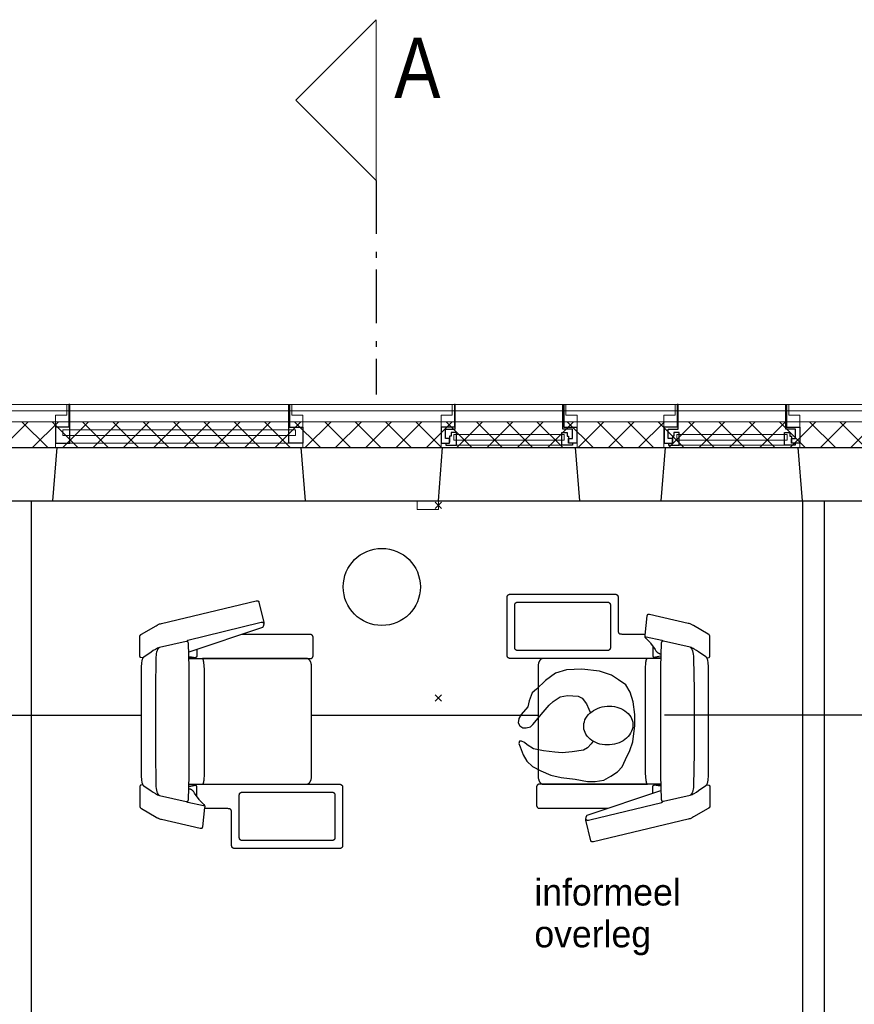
# Model space of a CAD drawing. Header units: millimetres. Extents: x -75976 to 232306, y 42824 to 140527.
# Tile 195 of 199: x 212227 to 216123, y 124430 to 129026. Entities that reach past the tile are written whole.
import ezdxf

# ---------------------------------------------------------------- set-up
doc = ezdxf.new("R2010")
doc.units = ezdxf.units.MM
doc.header["$LTSCALE"] = 400
doc.header["$PDMODE"] = 3
doc.header["$PDSIZE"] = 15
for name, pattern in [('HIDDEN', [0.375, 0.25, -0.125]), ('STYLE_06', [1.041641, 0.625, -0.208282, 0.069427, -0.138931]), ('STYLE_21', [0.138889, 0.069444, -0.069444])]:
    doc.linetypes.add(name, pattern=pattern)
for name, color, linetype, lineweight in [('Binnenkozijnen', 140, 'Continuous', 15), ('Buitenkozijnen', 140, 'Continuous', 15), ('Interieur-systeemwand glas', 140, 'STYLE_21', 15), ('mat-beton (ihwg)', 5, 'Continuous', 25), ('mat-isolatie', 140, 'Continuous', 15), ('mat-multiplex-hor', 140, 'Continuous', 15), ('None', 7, 'Continuous', 9)]:
    doc.layers.add(name, color=color, linetype=linetype, lineweight=lineweight)
for name, color, linetype in [('hidekast', 8, 'HIDDEN'), ('inlay', 6, 'Continuous'), ('inr', 4, 'Continuous'), ('plat', 5, 'Continuous'), ('symbol', 1, 'Continuous')]:
    doc.layers.add(name, color=color, linetype=linetype)
doc.styles.add('Arial Narrow', font='ARIALN.TTF', dxfattribs={"height": 222.25})
doc.styles.add('s100', font='stylu.ttf', dxfattribs={"height": 100})

# ---------------------------------------------------------------- blocks, each defined once
blk = doc.blocks.new('*X712')
at = {"layer": 'None', "lineweight": 5}
for p, q in [((42455.6, 40900), (42575.6, 41020)), ((42597.1, 40900), (42717.1, 41020)), ((42738.5, 40900), (42858.5, 41020)), ((42879.9, 40900), (42999.9, 41020)), ((43021.3, 40900), (43141.3, 41020)), ((43162.7, 40900), (43282.7, 41020)), ((43304.2, 40900), (43424.2, 41020)), ((43445.6, 40900), (43565.6, 41020)), ((43587, 40900), (43707, 41020)), ((43728.4, 40900), (43848.4, 41020)), ((43869.8, 40900), (43989.8, 41020)), ((44011.3, 40900), (44131.3, 41020)), ((44152.7, 40900), (44272.7, 41020)), ((44294.1, 40900), (44414.1, 41020)), ((44435.5, 40900), (44555.5, 41020)), ((44577, 40900), (44697, 41020)), ((44718.4, 40900), (44838.4, 41020)), ((44859.8, 40900), (44979.8, 41020)), ((45001.2, 40900), (45121.2, 41020)), ((45142.6, 40900), (45262.6, 41020)), ((45284.1, 40900), (45404.1, 41020)), ((45425.5, 40900), (45545.5, 41020)), ((45566.9, 40900), (45686.9, 41020)), ((45708.3, 40900), (45828.3, 41020)), ((45849.7, 40900), (45969.7, 41020)), ((45991.2, 40900), (46111.2, 41020)), ((46132.6, 40900), (46252.6, 41020)), ((46274, 40900), (46394, 41020)), ((46415.4, 40900), (46535.4, 41020))]:
    blk.add_line(p, q, dxfattribs=at)
at = {"layer": 'None', "lineweight": 13}
for p, q in [((42547.3, 41020), (42667.3, 40900)), ((42688.7, 41020), (42808.7, 40900)), ((42830.1, 41020), (42950.1, 40900)), ((42971.5, 41020), (43091.5, 40900)), ((43112.9, 41020), (43232.9, 40900)), ((43254.3, 41020), (43374.3, 40900)), ((43395.7, 41020), (43515.7, 40900)), ((43537.1, 41020), (43657.1, 40900)), ((43678.5, 41020), (43798.5, 40900)), ((43819.9, 41020), (43939.9, 40900)), ((43961.3, 41020), (44081.3, 40900)), ((44102.7, 41020), (44222.7, 40900)), ((44244.1, 41020), (44364.1, 40900)), ((44385.5, 41020), (44505.5, 40900)), ((44526.9, 41020), (44646.9, 40900)), ((44668.3, 41020), (44788.3, 40900)), ((44809.7, 41020), (44929.7, 40900)), ((44951.1, 41020), (45071.1, 40900)), ((45092.5, 41020), (45212.5, 40900)), ((45233.9, 41020), (45353.9, 40900)), ((45375.3, 41020), (45495.3, 40900)), ((45516.7, 41020), (45636.7, 40900)), ((45658.1, 41020), (45778.1, 40900)), ((45799.5, 41020), (45919.5, 40900)), ((45940.9, 41020), (46060.9, 40900)), ((46082.3, 41020), (46202.3, 40900)), ((46223.7, 41020), (46343.7, 40900)), ((46365.1, 41020), (46485.1, 40900))]:
    blk.add_line(p, q, dxfattribs=at)
blk = doc.blocks.new('0600 pui gemeentehuis')
at = {"layer": 'Buitenkozijnen', "color": 92, "linetype": 'Continuous', "lineweight": 25}
for p, q in [((50.3, 0), (70.3, -250)), ((710.3, 0), (690.3, -250))]:
    blk.add_line(p, q, dxfattribs=at)
at = {"layer": 'Buitenkozijnen', "color": 43, "linetype": 'Continuous', "lineweight": 9}
blk.add_lwpolyline([(697.8, -400), (645.3, -400), (645.3, -450), (115.3, -450), (115.3, -400), (62.8, -400), (62.8, -250), (70.3, -250), (50.3, 0), (710.3, 0), (690.3, -250), (697.8, -250)], close=True, dxfattribs=at)
at = {"layer": 'None', "color": 8, "linetype": 'Continuous', "lineweight": 5}
blk.add_line((134.5, -260), (626, -260), dxfattribs=at)
at = {"layer": 'None', "color": 92, "linetype": 'Continuous', "lineweight": 25}
for points in [[(63.5, -270), (102.5, -270), (102.5, -291.7), (83.5, -291.7), (83.5, -335), (129.3, -335), (129.3, -450), (125.3, -450), (125.3, -344), (63.5, -344), (63.5, -325), (63.5, -325)], [(697, -270), (658, -270), (658, -291.7), (677, -291.7), (677, -335), (631.3, -335), (631.3, -450), (635.3, -450), (635.3, -344), (697, -344), (697, -325), (697, -325)]]:
    blk.add_lwpolyline(points, close=True, dxfattribs=at)
for points in [[(84.5, -270), (84.5, -260), (134.5, -260), (134.5, -320), (109.4, -320), (109.4, -301.9), (102.5, -301.9), (102.5, -274.7)], [(676, -270), (676, -260), (626, -260), (626, -320), (651.2, -320), (651.2, -301.9), (658, -301.9), (658, -274.7)]]:
    blk.add_lwpolyline(points, dxfattribs=at)
at = {"layer": 'None', "color": 140, "linetype": 'Continuous', "lineweight": 15}
blk.add_lwpolyline([(122.8, -284.2), (637.8, -284.2), (637.8, -310.6), (122.8, -310.6)], close=True, dxfattribs=at)
blk = doc.blocks.new('1200 pui gemeentehuis')
at = {"layer": 'Buitenkozijnen', "color": 92, "linetype": 'Continuous', "lineweight": 25}
for p, q in [((50, 0), (70, -250)), ((1230, 0), (1210, -250))]:
    blk.add_line(p, q, dxfattribs=at)
at = {"layer": 'Buitenkozijnen', "color": 43, "linetype": 'Continuous', "lineweight": 9}
blk.add_lwpolyline([(1165, -400), (1165, -450), (115, -450), (115, -400), (63, -400), (63, -250), (70, -250), (50, 0), (1230, 0), (1210, -250), (1217, -250), (1217, -400)], close=True, dxfattribs=at)
at = {"layer": 'None', "color": 8, "linetype": 'Continuous', "lineweight": 5}
blk.add_line((129, -270), (1150.5, -270), dxfattribs=at)
at = {"layer": 'None', "color": 92, "linetype": 'Continuous', "lineweight": 25}
for points in [[(63, -270), (129, -270), (129, -450), (125, -450), (125, -344), (63, -344), (63, -325)], [(1217, -270), (1151, -270), (1151, -450), (1155, -450), (1155, -344), (1217, -344), (1217, -325)]]:
    blk.add_lwpolyline(points, close=True, dxfattribs=at)
at = {"layer": 'None', "color": 140, "linetype": 'Continuous', "lineweight": 15}
blk.add_lwpolyline([(97.5, -304.8), (1183, -304.8), (1183, -331.2), (97.5, -331.2)], close=True, dxfattribs=at)
blk = doc.blocks.new('systeemwandstijl 900 hoh')
at = {"layer": 'Interieur-systeemwand glas', "color": 43, "linetype": 'Continuous', "lineweight": 9}
blk.add_lwpolyline([(0, 20), (100, 20), (100, -20), (0, -20)], close=True, dxfattribs=at)
at = {"layer": 'Interieur-systeemwand glas', "color": 43, "linetype": 'Continuous', "lineweight": 15}
for p in [(0, 900), (0, 0)]:
    blk.add_point(p, dxfattribs=at)
blk = doc.blocks.new('symb-ps03_b2')
blk.add_lwpolyline([(82.2, -333.7), (93.5, -323.3), (109.6, -304.5), (119.8, -284.7), (121.3, -230.8), (122.5, -183.8), (115.8, -150.4), (104.2, -98.4), (90.8, -52.2), (69, -24.8), (57.7, -13.2), (50.2, -0.9), (49.4, 8.5), (59.4, 13), (75.8, 8.9), (114.7, -1.3), (145.3, -16.6), (172.1, -41.1), (196.4, -77.8), (221.1, -122.2), (235.7, -169.2), (249.9, -232.3), (265.9, -290), (270.3, -324.8), (267.4, -365.4), (252.2, -399.3), (234.6, -432.8), (213.5, -457.5), (181.2, -475.4), (141, -499), (102.8, -516.9), (26.9, -533.5), (-23.3, -539.3), (-83.1, -537.5), (-129.9, -527.7), (-165.1, -510.7), (-191.8, -478.7), (-217.7, -447.5), (-240.8, -394), (-258.1, -313.4), (-261.7, -241.7), (-250.8, -189), (-222, -138.3), (-185.2, -93.4), (-169.5, -72.2), (-133.8, -53.9), (-107.1, -45.7), (-74.5, -10), (-56.5, 2.3), (-37.5, 6.7), (-23, 0.8), (-11.7, -12.6), (-10.5, -27.9), (-13.2, -49.2), (-22.6, -61.1), (-75.1, -114.5), (-104.5, -144.9), (-120.7, -165.7), (-138.4, -200.3), (-141.8, -234.1), (-134.6, -284.5), (-123.4, -302.1), (-94.4, -318.8), (-69, -327.2), (-51.7, -333)])
blk.add_lwpolyline([(-74.5, -413.3, 0.078796), (-66.1, -458.3, 0.088041), (-45.7, -493.9, 0.105312), (-14.5, -518.5, 0.121926), (19.1, -525.8, 0.121926), (52.3, -516.6, 0.105312), (82.1, -490.3, 0.088041), (100.3, -453.5, 0.078796), (106.2, -408.2, 0.078796), (97.7, -363.2, 0.088041), (77.4, -327.6, 0.105312), (46.2, -303, 0.121926), (12.5, -295.7, 0.121926), (-20.6, -304.9, 0.105312), (-50.4, -331.2, 0.088041), (-68.6, -368, 0.078796)], format="xyb", close=True)
blk = doc.blocks.new('prooff 01')
at = {"layer": 'inr'}
for points in [[(-296.5, 787.5), (-297.4, 797.5), (-297.6, 798.2), (-297.8, 798.5), (-297.9, 798.8), (-298, 798.9), (-298, 799.1), (-298.1, 799.2), (-298.2, 799.3), (-298.3, 799.5), (-298.4, 799.6), (-298.6, 799.7), (-298.7, 799.9), (-298.8, 800), (-299, 800.1), (-299.2, 800.2), (-299.3, 800.3), (-299.5, 800.4), (-299.7, 800.5), (-300, 800.6), (-300.2, 800.7), (-300.5, 800.8), (-300.7, 800.9), (-301.3, 801), (-302, 801.1), (-302.8, 801.2), (-350.4, 802.2), (-389.2, 801.7), (-391.6, 802), (-392.7, 802.1), (-393.9, 802.2), (-395, 802.2), (-396.1, 802.1), (-396.7, 802), (-397.3, 801.9), (-397.8, 801.8), (-398.4, 801.7), (-399, 801.5), (-399.5, 801.3), (-400, 801.1), (-400.6, 800.8), (-401.1, 800.5), (-401.7, 800.1), (-402.2, 799.8), (-402.7, 799.3), (-403.2, 798.9), (-403.8, 798.4), (-404.3, 797.8), (-404.8, 797.2), (-405.3, 796.6), (-405.8, 795.9), (-406.3, 795.1), (-406.8, 794.3), (-446.3, 725.2), (-449.2, 720.9), (-450.6, 718.6), (-452, 716), (-453.3, 713), (-454.6, 709.7), (-455.8, 705.8), (-456.9, 701.4), (-562.6, 259.3), (-562.9, 257.2), (-563.1, 256.1), (-563.1, 255.1), (-563.2, 254.1), (-563.1, 253.6), (-563.1, 253.1), (-563.1, 252.6), (-563, 252.1), (-562.9, 251.7), (-562.8, 251.2), (-562.7, 250.8), (-562.5, 250.4), (-562.4, 250.2), (-562.3, 250), (-562.2, 249.8), (-562.1, 249.6), (-562, 249.4), (-561.9, 249.2), (-561.7, 249.1), (-561.6, 248.9), (-561.4, 248.7), (-561.3, 248.6), (-561.1, 248.4), (-561, 248.2), (-560.8, 248.1), (-560.6, 248), (-560.4, 247.8), (-560.2, 247.7), (-560, 247.6), (-559.7, 247.5), (-559.5, 247.4), (-559.3, 247.3), (-559, 247.2), (-558.8, 247.1), (-558.2, 246.9), (-557.6, 246.8), (-557, 246.7), (-460.7, 223.3), (-459.2, 223.3), (-457.6, 223.3), (-456, 223.4), (-454.4, 223.5), (-452.8, 223.7), (-451.1, 224), (-449.5, 224.3), (-448, 224.7), (-446.4, 225.2), (-445, 225.6), (-443.6, 226.2), (-442.3, 226.7), (-441.1, 227.3), (-440.6, 227.6), (-440.1, 227.9), (-439.6, 228.3), (-439.1, 228.6), (-438.7, 228.9), (-438.4, 229.3), (-323.2, 572.8)], [(297, 787.6), (297.9, 797.7), (298.1, 798.3), (298.2, 798.6), (298.4, 798.9), (298.4, 799), (298.5, 799.2), (298.6, 799.3), (298.7, 799.5), (298.8, 799.6), (298.9, 799.7), (299, 799.9), (299.2, 800), (299.3, 800.1), (299.5, 800.2), (299.6, 800.4), (299.8, 800.5), (300, 800.6), (300.2, 800.7), (300.4, 800.8), (300.7, 800.9), (300.9, 800.9), (301.2, 801), (301.8, 801.1), (302.5, 801.3), (303.3, 801.3), (350.9, 802.3), (389.7, 801.9), (392, 802.1), (393.2, 802.2), (394.3, 802.3), (395.5, 802.3), (396.6, 802.2), (397.2, 802.1), (397.7, 802.1), (398.3, 801.9), (398.9, 801.8), (399.4, 801.6), (400, 801.4), (400.5, 801.2), (401.1, 800.9), (401.6, 800.6), (402.1, 800.3), (402.7, 799.9), (403.2, 799.5), (403.7, 799), (404.2, 798.5), (404.7, 798), (405.2, 797.4), (405.7, 796.7), (406.2, 796), (406.7, 795.3), (407.2, 794.5), (446.8, 725.4), (449.7, 721.1), (451.1, 718.7), (452.5, 716.1), (453.8, 713.2), (455.1, 709.8), (456.3, 706), (457.4, 701.5), (498, 520.7), (498.3, 518.6), (498.4, 517.6), (498.5, 516.5), (498.5, 515.5), (498.5, 515), (498.5, 514.5), (498.4, 514.1), (498.4, 513.6), (498.3, 513.1), (498.2, 512.7), (498, 512.2), (497.9, 511.8), (497.8, 511.6), (497.7, 511.4), (497.6, 511.2), (497.5, 511), (497.3, 510.9), (497.2, 510.7), (497.1, 510.5), (497, 510.3), (496.8, 510.2), (496.7, 510), (496.5, 509.8), (496.3, 509.7), (496.1, 509.5), (496, 509.4), (495.8, 509.3), (495.6, 509.1), (495.3, 509), (495.1, 508.9), (494.9, 508.8), (494.6, 508.7), (494.4, 508.6), (494.1, 508.5), (493.6, 508.4), (493, 508.2), (492.3, 508.2), (402.4, 498), (399.7, 497.8), (397.5, 497.8), (396.6, 497.8), (395.7, 497.9), (395.3, 498), (394.9, 498.1), (394.6, 498.1), (394.2, 498.2), (393.8, 498.3), (393.5, 498.5), (393.2, 498.6), (392.9, 498.7), (392.6, 498.9), (392.2, 499.1), (391.9, 499.3), (391.6, 499.5), (391, 499.9), (390.4, 500.4), (389.1, 501.6), (378.2, 512.8), (371.1, 519.8), (368, 522.7), (365.3, 525), (335.3, 546.4), (329.5, 550.2), (328, 551.2), (326.5, 552.4), (325.1, 553.6), (323.7, 554.9), (323, 555.6), (322.3, 556.4), (321.7, 557.2), (321, 558), (320.4, 558.9), (319.8, 559.8), (319.3, 560.8), (318.7, 561.8), (318.2, 562.9), (317.7, 564.1), (317.2, 565.3), (316.7, 566.5), (316.3, 567.8), (315.9, 569.2), (315.3, 572.2)], [(345.4, 712.3), (343.7, 713.7), (341.9, 715), (339.9, 716.3), (337.8, 717.5), (335.5, 718.5), (333, 719.6), (330.3, 720.5), (327.3, 721.4), (324.2, 722.1), (320.7, 722.9), (313.1, 724.1), (304.2, 725.2), (293.9, 726), (146.8, 728), (-147, 728), (-299.3, 725.8), (-308.5, 724.9), (-316.3, 723.9), (-322.8, 722.6), (-325.6, 721.9), (-328.3, 721.1), (-330.7, 720.2), (-333, 719.3), (-335.1, 718.3), (-337, 717.3), (-338.9, 716.2), (-340.7, 714.9), (-344.3, 712.3)], [(-456.5, 223.3), (-456.7, 223.3), (-456.8, 223.3), (-456.9, 223.3), (-457.1, 223.3), (-457.2, 223.3), (-457.3, 223.3), (-457.5, 223.3), (-457.6, 223.3), (-457.7, 223.4), (-457.8, 223.4), (-457.9, 223.4), (-458.1, 223.5), (-458.2, 223.5), (-458.3, 223.5), (-458.4, 223.6), (-458.5, 223.6), (-458.6, 223.7), (-458.7, 223.8), (-458.8, 223.8), (-458.9, 223.9), (-458.9, 224), (-459, 224.1), (-459.1, 224.1), (-459.2, 224.2), (-459.3, 224.3), (-459.4, 224.4), (-459.5, 224.6), (-459.6, 224.8), (-459.8, 225.1), (-459.9, 225.3), (-460, 225.6), (-460.1, 225.8), (-460.2, 226.1), (-460.4, 226.7), (-460.5, 227.3), (-460.7, 228), (-460.8, 228.7), (-460.9, 230.1), (-460.9, 231.7), (-460.9, 233.2), (-460.7, 236.3), (-460, 241.3), (-378.1, 577.8), (-377.9, 578.3), (-377.8, 578.5), (-377.7, 578.8), (-377.5, 579.1), (-377.5, 579.2), (-377.4, 579.3), (-377.3, 579.4), (-377.2, 579.5), (-377.1, 579.7), (-377, 579.8), (-376.9, 579.9), (-376.8, 580), (-376.7, 580.1), (-376.5, 580.2), (-376.4, 580.3), (-376.3, 580.4), (-376.1, 580.5), (-375.9, 580.6), (-375.7, 580.7), (-375.5, 580.8), (-375.3, 580.9), (-375.1, 580.9), (-374.6, 581.1), (-374.1, 581.2)], [(-293.1, 572), (-293.1, 6.2), (-293.1, 5.5), (-293.2, 4.9), (-293.2, 4.2), (-293.3, 3.6), (-293.5, 3), (-293.7, 2.4), (-293.9, 1.8), (-294.1, 1.2), (-294.3, 0.7), (-294.6, 0.1), (-294.9, -0.4), (-295.3, -0.9), (-295.6, -1.4), (-296, -1.9), (-296.4, -2.4), (-296.8, -2.8), (-297.2, -3.2), (-297.7, -3.6), (-298.2, -4), (-298.7, -4.4), (-299.2, -4.7), (-299.7, -5), (-300.3, -5.3), (-300.8, -5.5), (-301.4, -5.8), (-302, -5.9), (-302.6, -6.1), (-303.2, -6.3), (-303.9, -6.4), (-304.5, -6.5), (-305.1, -6.5), (-305.8, -6.5), (-392.9, -6.5), (-393.5, -6.5), (-394.2, -6.5), (-394.8, -6.4), (-395.4, -6.3), (-396, -6.1), (-396.6, -5.9), (-397.2, -5.8), (-397.8, -5.5), (-398.4, -5.3), (-398.9, -5), (-399.5, -4.7), (-400, -4.4), (-400.5, -4), (-401, -3.6), (-401.4, -3.2), (-401.9, -2.8), (-402.3, -2.4), (-402.7, -1.9), (-403, -1.4), (-403.4, -0.9), (-403.7, -0.4), (-404, 0.1), (-404.3, 0.7), (-404.6, 1.2), (-404.8, 1.8), (-405, 2.4), (-405.2, 3), (-405.3, 3.6), (-405.4, 4.2), (-405.5, 4.9), (-405.6, 5.5), (-405.6, 6.2), (-405.5, 323.8)], [(-334.6, 535.7), (-306.9, 535.6), (-306, 535.6), (-305.1, 535.7), (-304.3, 535.9), (-303.8, 536), (-303.4, 536.1), (-302.9, 536.2), (-302.5, 536.3), (-302, 536.5), (-301.6, 536.7), (-301.2, 536.9), (-300.7, 537.2), (-300.3, 537.4), (-299.9, 537.7), (-299.6, 538.1), (-299.2, 538.5), (-298.8, 538.9), (-298.5, 539.3), (-298.2, 539.8), (-297.9, 540.3), (-297.6, 540.9), (-297.3, 541.5), (-297.1, 542.1), (-296.9, 542.8), (-296.7, 543.5), (-296.6, 544.3), (-296.5, 545.2), (-296.4, 546.1), (-296.3, 547), (-296.3, 548), (-296, 571.9)], [(-303.3, 572.1), (-298.1, 540.6)], [(293.9, 571.9), (293.9, -131.5), (293.9, -132.1), (293.9, -132.8), (294, -133.4), (294.1, -134), (294.3, -134.6), (294.4, -135.3), (294.6, -135.8), (294.9, -136.4), (295.1, -137), (295.4, -137.5), (295.7, -138.1), (296, -138.6), (296.4, -139.1), (296.8, -139.6), (297.2, -140), (297.6, -140.5), (298, -140.9), (298.5, -141.3), (299, -141.7), (299.5, -142), (300, -142.3), (300.5, -142.6), (301.1, -142.9), (301.6, -143.2), (302.2, -143.4), (302.8, -143.6), (303.4, -143.8), (304, -143.9), (304.6, -144), (305.3, -144.1), (305.9, -144.2), (306.6, -144.2), (580.7, -144.2), (581.3, -144.2), (582, -144.1), (582.6, -144), (583.2, -143.9), (583.8, -143.8), (584.4, -143.6), (585, -143.4), (585.6, -143.2), (586.2, -142.9), (586.7, -142.6), (587.3, -142.3), (587.8, -142), (588.3, -141.7), (588.7, -141.3), (589.2, -140.9), (589.6, -140.5), (590.1, -140), (590.5, -139.6), (590.8, -139.1), (591.2, -138.6), (591.5, -138.1), (591.8, -137.5), (592.1, -137), (592.4, -136.4), (592.6, -135.8), (592.8, -135.3), (593, -134.6), (593.1, -134), (593.2, -133.4), (593.3, -132.8), (593.4, -132.1), (593.4, -131.5), (593.4, 360.7), (593.4, 361.3), (593.3, 362), (593.2, 362.6), (593.1, 363.2), (593, 363.8), (592.8, 364.4), (592.6, 365), (592.4, 365.6), (592.1, 366.2), (591.8, 366.7), (591.5, 367.2), (591.2, 367.8), (590.8, 368.3), (590.5, 368.7), (590.1, 369.2), (589.6, 369.6), (589.2, 370.1), (588.7, 370.5), (588.3, 370.8), (587.8, 371.2), (587.3, 371.5), (586.7, 371.8), (586.2, 372.1), (585.6, 372.4), (585, 372.6), (584.4, 372.8), (583.8, 373), (583.2, 373.1), (582.6, 373.2), (582, 373.3), (581.3, 373.3), (580.7, 373.4), (432.1, 373.4), (425.3, 373.5), (422.4, 373.6), (419.8, 373.9), (418.7, 374.1), (417.6, 374.3), (416.5, 374.6), (415.6, 374.9), (414.7, 375.2), (414.2, 375.4), (413.8, 375.6), (413.4, 375.8), (413, 376.1), (412.7, 376.3), (412.3, 376.6), (412, 376.8), (411.7, 377.1), (411.4, 377.4), (411.1, 377.7), (410.8, 378.1), (410.5, 378.4), (410.3, 378.8), (410, 379.2), (409.8, 379.6), (409.6, 380), (409.4, 380.4), (409.2, 380.9), (408.9, 381.9), (408.6, 382.9), (408.3, 384), (408.1, 385.2), (407.9, 386.5), (407.8, 387.9), (407.6, 391), (407.5, 394.4), (407.5, 497.8)], [(349.8, 535.9), (307.3, 535.7), (306.5, 535.8), (305.6, 535.9), (304.7, 536), (304.3, 536.1), (303.8, 536.2), (303.4, 536.3), (302.9, 536.5), (302.5, 536.6), (302.1, 536.8), (301.6, 537.1), (301.2, 537.3), (300.8, 537.6), (300.4, 537.9), (300, 538.2), (299.6, 538.6), (299.3, 539), (299, 539.4), (298.6, 539.9), (298.3, 540.4), (298.1, 541), (297.8, 541.6), (297.6, 542.2), (297.4, 542.9), (297.2, 543.7), (297, 544.5), (296.9, 545.3), (296.8, 546.2), (296.8, 547.2), (296.7, 548.2), (296.5, 572)], [(303.8, 572.2), (298.5, 540.8)], [(394.2, 498.9), (394.4, 499.2), (394.5, 499.4), (394.5, 499.5), (394.5, 499.6), (394.6, 499.7), (394.6, 499.8), (394.6, 499.9), (394.6, 500.1), (394.7, 500.3), (394.7, 500.6), (394.7, 501), (394.7, 501.4), (394.6, 502.5), (394.5, 503.8), (394.2, 505.4), (378.5, 577.9), (378.3, 578.4), (378.2, 578.7), (378.1, 578.9), (378, 579.2), (377.9, 579.3), (377.9, 579.4), (377.8, 579.6), (377.7, 579.7), (377.6, 579.8), (377.5, 579.9), (377.4, 580), (377.3, 580.1), (377.1, 580.3), (377, 580.4), (376.9, 580.5), (376.7, 580.6), (376.6, 580.7), (376.4, 580.7), (376.2, 580.8), (376, 580.9), (375.8, 581), (375.6, 581.1), (375.1, 581.2), (374.6, 581.4)]]:
    blk.add_lwpolyline(points, dxfattribs=at)
for points in [[(-248.8, 571.9), (-311.8, 572.6), (-360.9, 575), (-363, 575.2), (-364.9, 575.4), (-366.5, 575.8), (-367.2, 575.9), (-367.9, 576.1), (-368.6, 576.3), (-369.2, 576.5), (-369.8, 576.8), (-370.3, 577), (-370.8, 577.3), (-371, 577.4), (-371.2, 577.6), (-371.4, 577.7), (-371.6, 577.9), (-371.8, 578), (-371.9, 578.2), (-372.1, 578.4), (-372.3, 578.5), (-372.4, 578.7), (-372.5, 578.9), (-372.6, 579.1), (-372.8, 579.3), (-372.9, 579.5), (-373, 579.7), (-373, 579.9), (-373.1, 580.1), (-373.2, 580.3), (-373.2, 580.5), (-373.3, 580.8), (-373.3, 581), (-373.4, 581.2), (-373.4, 581.5), (-373.4, 582), (-373.4, 582.5), (-373.4, 583.1), (-373.3, 583.6), (-373.2, 584.2), (-373.1, 584.9), (-372.8, 586.2), (-344.8, 710.8), (-343.2, 715.2), (-341.2, 719.7), (-338.8, 724.5), (-336.1, 729.4), (-330.1, 739.4), (-323.5, 749.6), (-299.4, 783.9), (-298.9, 784.5), (-298.4, 785.1), (-297.9, 785.7), (-297.4, 786.3), (-296.7, 786.8), (-296.1, 787.4), (-295.4, 787.9), (-294.7, 788.4), (-293.9, 788.8), (-293.1, 789.3), (-292.2, 789.7), (-291.2, 790.2), (-289.2, 790.9), (-286.9, 791.6), (-284.4, 792.3), (-281.6, 792.9), (-275.2, 793.9), (-267.6, 794.7), (-258.7, 795.3), (-127.1, 796.3), (128.3, 796.3), (259.9, 795.3), (268.8, 794.7), (276.4, 793.9), (282.8, 792.9), (285.5, 792.3), (288.1, 791.6), (290.3, 790.9), (292.4, 790.2), (293.3, 789.7), (294.2, 789.3), (295, 788.8), (295.8, 788.4), (296.5, 787.9), (297.2, 787.4), (297.9, 786.8), (298.5, 786.3), (299, 785.7), (299.6, 785.1), (300.1, 784.5), (300.5, 783.9), (324.6, 749.6), (331.2, 739.4), (337.2, 729.4), (339.9, 724.5), (342.3, 719.7), (344.3, 715.2), (345.9, 710.8), (373.9, 586.2), (374.2, 584.9), (374.3, 584.2), (374.4, 583.6), (374.5, 583.1), (374.5, 582.5), (374.5, 582), (374.5, 581.5), (374.5, 581.2), (374.5, 581), (374.4, 580.8), (374.4, 580.5), (374.3, 580.3), (374.2, 580.1), (374.2, 579.9), (374.1, 579.7), (374, 579.5), (373.9, 579.3), (373.8, 579.1), (373.6, 578.9), (373.5, 578.7), (373.4, 578.5), (373.2, 578.4), (373.1, 578.2), (372.9, 578), (372.7, 577.9), (372.5, 577.7), (372.3, 577.6), (372.1, 577.4), (371.9, 577.3), (371.4, 577), (370.9, 576.8), (370.3, 576.5), (369.7, 576.3), (369.1, 576.1), (367.6, 575.8), (366, 575.4), (364.1, 575.2), (362.1, 575), (313, 572.6), (249.9, 571.9)], [(293.4, 24.6), (293.4, 24), (293.3, 23.3), (293.3, 22.7), (293.2, 22), (293.1, 21.4), (293, 20.8), (292.8, 20.2), (292.7, 19.6), (292.5, 18.9), (292.3, 18.3), (292, 17.7), (291.8, 17.2), (291.5, 16.6), (291.2, 16), (290.5, 14.9), (289.8, 13.8), (288.9, 12.7), (288, 11.7), (287, 10.7), (285.9, 9.7), (284.8, 8.8), (283.5, 7.9), (282.2, 7.1), (280.8, 6.2), (279.3, 5.5), (277.8, 4.8), (276.1, 4.1), (274.4, 3.5), (272.6, 2.9), (268.8, 1.9), (264.8, 1.1), (260.4, 0.5), (255.7, 0.1), (250.8, 0), (-250.8, 0), (-255.6, 0.1), (-260.2, 0.5), (-264.5, 1.1), (-268.5, 1.9), (-272.3, 3), (-274.1, 3.6), (-275.8, 4.2), (-277.5, 4.9), (-279, 5.6), (-280.5, 6.4), (-282, 7.2), (-283.3, 8.1), (-284.6, 9), (-285.8, 9.9), (-286.9, 10.9), (-287.9, 11.9), (-288.8, 12.9), (-289.7, 13.9), (-290.5, 15), (-291.1, 16.2), (-291.5, 16.7), (-291.7, 17.3), (-292, 17.9), (-292.2, 18.5), (-292.5, 19.1), (-292.7, 19.7), (-292.8, 20.3), (-293, 20.9), (-293.1, 21.5), (-293.2, 22.1), (-293.3, 22.7), (-293.3, 23.4), (-293.4, 24), (-293.4, 24.6), (-293.1, 510.2), (-293, 510.1), (-293, 510.1), (-292.9, 510), (-292.9, 509.9), (-292.8, 509.8), (-292.8, 509.8), (-292.6, 509.6), (-292.4, 509.5), (-292.3, 509.3), (-292.1, 509.2), (-291.9, 509.1), (-291.4, 508.8), (-290.9, 508.5), (-290.3, 508.3), (-289.7, 508), (-288.2, 507.5), (-286.6, 507), (-282.8, 506.2), (-278.4, 505.4), (-273.4, 504.7), (-262.4, 503.6), (-239.4, 502.3), (-221, 502), (221, 502), (249.4, 502.3), (271.9, 503.4), (276.5, 503.8), (280.5, 504.4), (284.1, 505.1), (285.7, 505.4), (287.2, 505.8), (288.5, 506.3), (289.7, 506.7), (290.2, 507), (290.7, 507.2), (291.2, 507.5), (291.7, 507.8), (292.1, 508), (292.4, 508.3), (292.8, 508.6), (292.9, 508.8), (293.1, 508.9), (293.2, 509.1), (293.3, 509.2), (293.4, 509.4), (293.5, 509.6), (293.6, 509.7), (293.7, 509.9), (293.8, 510.1), (293.9, 510.2)], [(330.6, -95.7), (330.6, -96.3), (330.7, -97), (330.8, -97.6), (330.9, -98.2), (331, -98.8), (331.2, -99.4), (331.4, -100), (331.6, -100.6), (331.9, -101.2), (332.2, -101.7), (332.5, -102.2), (332.8, -102.8), (333.1, -103.3), (333.5, -103.7), (333.9, -104.2), (334.3, -104.6), (334.8, -105.1), (335.2, -105.5), (335.7, -105.8), (336.2, -106.2), (336.7, -106.5), (337.3, -106.8), (337.8, -107.1), (338.4, -107.4), (338.9, -107.6), (339.5, -107.8), (340.1, -108), (340.8, -108.1), (341.4, -108.2), (342, -108.3), (342.7, -108.3), (343.3, -108.4), (543.7, -108.4), (544.3, -108.3), (545, -108.3), (545.6, -108.2), (546.2, -108.1), (546.8, -108), (547.4, -107.8), (548, -107.6), (548.6, -107.4), (549.2, -107.1), (549.7, -106.8), (550.3, -106.5), (550.8, -106.2), (551.3, -105.8), (551.7, -105.5), (552.2, -105.1), (552.6, -104.6), (553.1, -104.2), (553.5, -103.7), (553.8, -103.3), (554.2, -102.8), (554.5, -102.2), (554.8, -101.7), (555.1, -101.2), (555.4, -100.6), (555.6, -100), (555.8, -99.4), (556, -98.8), (556.1, -98.2), (556.2, -97.6), (556.3, -97), (556.3, -96.3), (556.4, -95.7), (556.4, 324.9), (556.3, 325.5), (556.3, 326.2), (556.2, 326.8), (556.1, 327.4), (556, 328.1), (555.8, 328.7), (555.6, 329.2), (555.4, 329.8), (555.1, 330.4), (554.8, 330.9), (554.5, 331.5), (554.2, 332), (553.8, 332.5), (553.5, 333), (553.1, 333.4), (552.6, 333.9), (552.2, 334.3), (551.7, 334.7), (551.3, 335.1), (550.8, 335.4), (550.3, 335.7), (549.7, 336), (549.2, 336.3), (548.6, 336.6), (548, 336.8), (547.4, 337), (546.8, 337.2), (546.2, 337.3), (545.6, 337.4), (545, 337.5), (544.3, 337.6), (543.7, 337.6), (343.3, 337.6), (342.7, 337.6), (342, 337.5), (341.4, 337.4), (340.8, 337.3), (340.1, 337.2), (339.5, 337), (338.9, 336.8), (338.4, 336.6), (337.8, 336.3), (337.3, 336), (336.7, 335.7), (336.2, 335.4), (335.7, 335.1), (335.2, 334.7), (334.8, 334.3), (334.3, 333.9), (333.9, 333.4), (333.5, 333), (333.1, 332.5), (332.8, 332), (332.5, 331.5), (332.2, 330.9), (331.9, 330.4), (331.6, 329.8), (331.4, 329.2), (331.2, 328.7), (331, 328.1), (330.9, 327.4), (330.8, 326.8), (330.7, 326.2), (330.6, 325.5), (330.6, 324.9)]]:
    blk.add_lwpolyline(points, close=True, dxfattribs=at)

msp = doc.modelspace()

# ---------------------------------------------------------------- linework, layer by layer
at = {"linetype": 'Continuous', "lineweight": 0, "flags": 128}
msp.add_lwpolyline([(207381.89627, 126780.0182), (221131.67964, 126780.0182), (221131.21143, 89022.93445), (212368.21913, 89022.93445), (212368.21913, 99830.0182), (207381.89627, 99830.0182), (207381.89627, 118232.99257), (212343.99173, 118232.99257), (212381.86291, 123230.0182), (207381.89627, 123230.0182), (207381.89627, 126780.0182)], dxfattribs=at)
at = {"layer": 'inlay'}
for p, q in [((210774.23898, 125780.0182), (212793.81326, 125780.0182)), ((213590.10171, 125780.0182), (214646.72418, 125780.0182)), ((217242.19852, 125780.0182), (215236.4397, 125780.0182))]:
    msp.add_line(p, q, dxfattribs=at)
at = {"layer": 'inr'}
msp.add_circle((213917.65319, 126378.63208), 180, dxfattribs=at)
at = {"layer": 'Interieur-systeemwand glas', "lineweight": 15}
msp.add_line((214081.85564, 126780.0182), (214181.85564, 126780.0182), dxfattribs=at)
at = {"layer": 'mat-beton (ihwg)', "lineweight": 25}
for p, q in [((207131.89627, 127030.0182), (221141.85564, 127030.0182)), ((207381.89627, 126780.0182), (221141.85564, 126780.0182))]:
    msp.add_line(p, q, dxfattribs=at)
at = {"layer": 'mat-isolatie', "lineweight": 15}
for p, q in [((207011.89627, 127150.0182), (221702.02783, 127150.0182)), ((207131.89627, 127030.0182), (221582.02783, 127030.0182))]:
    msp.add_line(p, q, dxfattribs=at)
at = {"layer": 'mat-multiplex-hor', "lineweight": 15}
for p, q in [((206931.85579, 127230.0182), (221781.85564, 127230.0182)), ((206961.85579, 127200.0182), (221751.85564, 127200.0182))]:
    msp.add_line(p, q, dxfattribs=at)
at = {"layer": 'None', "color": 92, "linetype": 'STYLE_06', "lineweight": 25}
msp.add_line((213890.79627, 128276.4419), (213890.79627, 127276.4419), dxfattribs=at)
at = {"layer": 'None', "color": 43, "linetype": 'STYLE_06', "lineweight": 9}
msp.add_line((224440.75564, 126780.0182), (205732.78564, 126780.0182), dxfattribs=at)
at = {"layer": 'None', "color": 140, "linetype": 'Continuous', "lineweight": 15, "flags": 128}
msp.add_lwpolyline([(213890.79627, 129026.4419), (213890.79627, 128276.4419), (213515.79627, 128651.4419)], close=True, dxfattribs=at)
at = {"layer": 'plat'}
for p, q in [((212281.86291, 123230.0182), (212281.86291, 126780.0182)), ((215881.85578, 126780.0182), (215881.85578, 121330.0182)), ((215981.85578, 126780.0182), (215981.85578, 121330.0182))]:
    msp.add_line(p, q, dxfattribs=at)

# ---------------------------------------------------------------- block references
at = {"layer": 'Binnenkozijnen', "color": 7, "rotation": 180}
for name, p in [('1200 pui gemeentehuis', (213611.85564, 126780.0182)), ('0600 pui gemeentehuis', (214891.85613, 126780.0182)), ('0600 pui gemeentehuis', (215931.85564, 126780.0182))]:
    msp.add_blockref(name, p, dxfattribs=at)
at = {"layer": 'hidekast', "xscale": -1}
for p, rotation in [((213590.10171, 125751.20381, 21500), 90), ((214646.72418, 125751.20381, 21500), 270)]:
    msp.add_blockref('prooff 01', p, dxfattribs=dict(at, rotation=rotation))
at = {"layer": 'mat-isolatie'}
msp.add_blockref('*X712', (169690.79627, 86130.0182), dxfattribs=at)
at = {"layer": 'plat', "rotation": 180}
msp.add_blockref('systeemwandstijl 900 hoh', (214181.85564, 126760.007), dxfattribs=at)
at = {"layer": 'symbol', "linetype": 'Continuous', "lineweight": 0, "xscale": -1, "rotation": 95.45506581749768}
msp.add_blockref('symb-ps03_b2', (214564.36095, 125708.15729), dxfattribs=at)

# ---------------------------------------------------------------- texts
at = {"layer": 'Binnenkozijnen', "color": 1, "insert": (213975.83734, 128942.83635), "char_height": 282.22222, "attachment_point": 1, "style": 'Arial Narrow'}
msp.add_mtext('A', dxfattribs=at)
at = {"layer": 'plat', "style": 's100'}
for s, p in [('informeel', (214629.57242, 124891.43256)), ('informeel', (214629.57242, 124891.43256)), ('overleg', (214629.57242, 124696.32215)), ('overleg', (214629.57242, 124696.32215))]:
    msp.add_text(s, height=124.21728, dxfattribs=at).set_placement(p)

doc.saveas('drawing.dxf')
